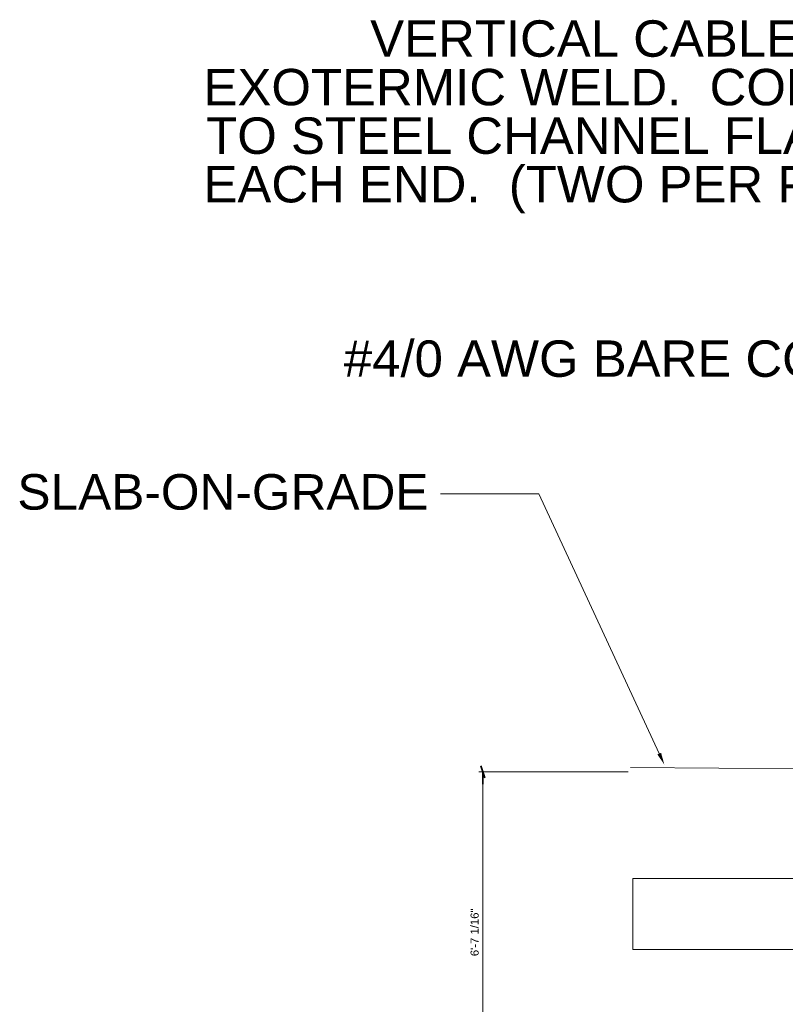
# Model space of a CAD drawing. Header units: inches. Extents: x 577 to 9538, y 274 to 2902.
# Tile 2 of 16: x 577 to 766, y 490 to 734. Entities that reach past the tile are written whole.
import ezdxf

# ---------------------------------------------------------------- set-up
doc = ezdxf.new("R2010")
doc.units = ezdxf.units.IN
doc.header["$MEASUREMENT"] = 0
for name, color, linetype, lineweight in [('E-ANNO-TEXT', 7, 'Continuous', 25), ('E-DETL-GRPH', 7, 'Continuous', 35), ('S-301 Building Sections [E-201 Reference]$0$G-ELECT-REF', 253, 'Continuous', 9)]:
    doc.layers.add(name, color=color, linetype=linetype, lineweight=lineweight)
doc.styles.add("S-301 Building Sections [E-201 Reference]$0$3 4 1'-0", font='arial.ttf', dxfattribs={"height": 2})
doc.styles.get("Standard").update_dxf_attribs({"font": 'arial.ttf'})

# ---------------------------------------------------------------- blocks, each defined once
blk = doc.blocks.new('S-301 Building Sections [E-201 Reference]')
at = {"color": 9, "linetype": 'ByBlock', "lineweight": -2}
for p, q in [((639.704, 259.289), (639.932, 258.605)), ((639.818, 258.947), (639.818, 258.264))]:
    blk.add_line(p, q, dxfattribs=at)
at = {"layer": 'S-301 Building Sections [E-201 Reference]$0$G-ELECT-REF', "color": 9}
for p, q in [((642.957, 274.607), (637.438, 274.607)), ((649.74, 259.976), (642.957, 274.607)), ((647.99, 258.947), (639.59, 258.947)), ((648.118, 259.197), (684.368, 258.947)), ((639.818, 241.63), (639.818, 258.264)), ((648.25, 252.947), (648.25, 252.947)), ((648.25, 252.947), (648.25, 252.947)), ((648.25, 252.947), (660.868, 252.947)), ((648.25, 248.947), (648.25, 252.947)), ((648.25, 252.947), (648.25, 252.947)), ((660.868, 248.947), (648.25, 248.947)), ((648.25, 248.947), (648.25, 248.947)), ((648.25, 248.947), (648.25, 248.947))]:
    blk.add_line(p, q, dxfattribs=at)
blk.add_solid([(649.844, 260.024), (650.028, 259.356), (649.637, 259.928)], dxfattribs=at)
at = {"layer": 'S-301 Building Sections [E-201 Reference]$0$G-ELECT-REF', "color": 9, "style": "S-301 Building Sections [E-201 Reference]$0$3 4 1'-0"}
blk.add_text('SLAB-ON-GRADE', height=2, dxfattribs=at).set_placement((613.626, 273.712))
blk.add_text('6\'-7 1/16"', height=0.4555, rotation=90, dxfattribs=at).set_placement((639.579, 248.574))

msp = doc.modelspace()

# ---------------------------------------------------------------- block references
at = {"layer": 'E-DETL-GRPH', "color": 0, "xscale": 4.390625, "yscale": 4.390625, "zscale": 4.390625}
msp.add_blockref('S-301 Building Sections [E-201 Reference]', (-2117.49822, -589.33021), dxfattribs=at)

# ---------------------------------------------------------------- texts
at = {"layer": 'E-ANNO-TEXT', "color": 0, "char_height": 9, "attachment_point": 1, "line_spacing_factor": 0.8}
for s, width, heights, insert in [('\\A1;\\pxqr;VERTICAL CABLE DROP EXOTERMIC WELD.  CONNECT TO STEEL CHANNEL FLANGES EACH END.  (TWO PER PANEL)', 197.1239811, [102.25817], (612.7418, 733.38605)), ('\\A1;#4/0 AWG BARE COPPER', 155.6300516, [17.98253], (657.35769, 654.26585))]:
    msp.add_mtext_dynamic_manual_height_columns(s, width=width, gutter_width=48, heights=heights, dxfattribs=dict(at, insert=insert))

doc.saveas('drawing.dxf')
